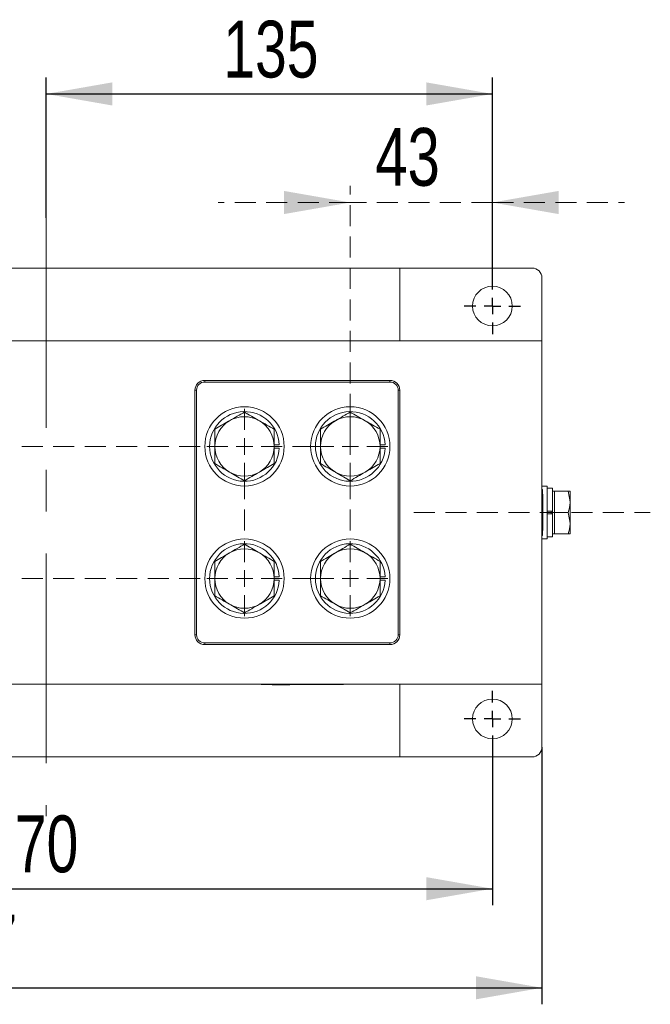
# Model space of a CAD drawing. Header units: millimetres. Extents: x 5 to 522, y 5 to 292.
# Tile 4 of 13: x 113 to 152, y 70 to 130. Entities that reach past the tile are written whole.
import ezdxf

# ---------------------------------------------------------------- set-up
doc = ezdxf.new("R2010")
doc.units = ezdxf.units.MM
doc.linetypes.add('CENTERX2', pattern=[20.32, 12.7, -2.54, 2.54, -2.54])
doc.linetypes.add('HIDDEN', pattern=[1.905, 1.27, -0.635])
doc.layers.add('1', color=7, linetype='Continuous')
doc.layers.add('2', color=7, linetype='HIDDEN', lineweight=15)
doc.styles.add('SLDTEXTSTYLE0', font='TXT', dxfattribs={"width": 0.75})
doc.dimstyles.new('SLDDIMSTYLE0', dxfattribs={"dimtxt": 3.439583, "dimasz": 4, "dimexe": 0, "dimexo": 0.0625, "dimgap": 0.859896, "dimtad": 1, "dimlfac": 5, "dimrnd": 1e-09, "dimzin": 12, "dimdsep": 46, "dimtxsty": 'SLDTEXTSTYLE0', "dimsah": 1, "dimcen": 0.09, "dimadec": 0, "dimazin": 3, "dimtfac": 1, "dimtofl": 0, "dimtmove": 0, "dimatfit": 3, "dimfxl": 1, "dimfrac": 2, "dimtolj": 1, "dimtzin": 12, "dimarcsym": 0})
doc.dimstyles.new('SLDDIMSTYLE4', dxfattribs={"dimtxt": 3.5, "dimasz": 4, "dimexe": 0, "dimexo": 0.0625, "dimgap": 0.875, "dimtad": 1, "dimlfac": 5, "dimrnd": 1e-09, "dimzin": 12, "dimdsep": 46, "dimtxsty": 'SLDTEXTSTYLE0', "dimsah": 1, "dimcen": 0.09, "dimadec": 0, "dimazin": 3, "dimtfac": 1, "dimtmove": 0, "dimatfit": 0, "dimfxl": 1, "dimfrac": 2, "dimtolj": 1, "dimtzin": 12, "dimarcsym": 0})

# ---------------------------------------------------------------- blocks, each defined once
blk = doc.blocks.new('_D_9')
at = {"layer": '1'}
for p, q in [((77.649, 85.572), (77.649, 70.002)), ((145.049, 85.572), (145.049, 70.002)), ((77.649, 71.002), (145.049, 71.002))]:
    blk.add_line(p, q, dxfattribs=at)
for points in [[(77.649, 71.002), (81.649, 70.302), (81.649, 71.702)], [(145.049, 71.002), (141.049, 71.702), (141.049, 70.302)]]:
    blk.add_solid(points, dxfattribs=at)
at = {"layer": '1', "insert": (107.537, 75.436), "char_height": 3.4396, "attachment_point": 1, "style": 'SLDTEXTSTYLE0'}
blk.add_mtext('337', dxfattribs=at)
blk = doc.blocks.new('_D_11')
at = {"layer": '1'}
for p, q in [((88.049, 85.572), (88.049, 76.002)), ((142.049, 85.572), (142.049, 76.002)), ((88.049, 77.002), (142.049, 77.002))]:
    blk.add_line(p, q, dxfattribs=at)
for points in [[(88.049, 77.002), (92.049, 76.302), (92.049, 77.702)], [(142.049, 77.002), (138.049, 77.702), (138.049, 76.302)]]:
    blk.add_solid(points, dxfattribs=at)
at = {"layer": '1', "insert": (111.237, 81.436), "char_height": 3.4396, "attachment_point": 1, "style": 'SLDTEXTSTYLE0'}
blk.add_mtext('270', dxfattribs=at)
blk = doc.blocks.new('_D_12')
at = {"layer": '1'}
for p, q in [((115.049, 117.625), (115.049, 126.126)), ((142.049, 113.992), (142.049, 126.126)), ((115.049, 125.126), (142.049, 125.126))]:
    blk.add_line(p, q, dxfattribs=at)
for points in [[(115.049, 125.126), (119.049, 124.426), (119.049, 125.826)], [(142.049, 125.126), (138.049, 125.826), (138.049, 124.426)]]:
    blk.add_solid(points, dxfattribs=at)
at = {"layer": '1', "insert": (125.769, 129.56), "char_height": 3.4396, "attachment_point": 1, "style": 'SLDTEXTSTYLE0'}
blk.add_mtext('135', dxfattribs=at)
blk = doc.blocks.new('_D_15')
at = {"layer": '2'}
for p, q in [((133.449, 103.792), (133.449, 119.552)), ((142.049, 113.992), (142.049, 119.552)), ((133.449, 118.552), (125.449, 118.552)), ((142.049, 118.552), (133.449, 118.552)), ((142.049, 118.552), (150.049, 118.552))]:
    blk.add_line(p, q, dxfattribs=at)
for points in [[(133.449, 118.552), (129.449, 119.252), (129.449, 117.852)], [(142.049, 118.552), (146.049, 117.852), (146.049, 119.252)]]:
    blk.add_solid(points, dxfattribs=at)
at = {"layer": '2', "insert": (134.964, 123.064), "char_height": 3.5, "attachment_point": 1, "style": 'SLDTEXTSTYLE0'}
blk.add_mtext('43', dxfattribs=at)
blk = doc.blocks.new('SW_CENTERMARKSYMBOL_2')
at = {"layer": '1', "color": 0}
for p, q in [((0, 1), (0, 1.7)), ((-1, 0), (-1.7, 0)), ((0, 0), (-0.5, 0)), ((0, 0), (0, 0.5)), ((0, 0), (0, -0.5)), ((0, 0), (0.5, 0)), ((1, 0), (1.7, 0)), ((0, -1), (0, -1.7))]:
    blk.add_line(p, q, dxfattribs=at)
blk = doc.blocks.new('SW_CENTERMARKSYMBOL_3')
at = {"layer": '1', "color": 0}
for p, q in [((0, 1), (0, 1.7)), ((-1, 0), (-1.7, 0)), ((0, 0), (-0.5, 0)), ((0, 0), (0, 0.5)), ((0, 0), (0, -0.5)), ((0, 0), (0.5, 0)), ((1, 0), (1.7, 0)), ((0, -1), (0, -1.7))]:
    blk.add_line(p, q, dxfattribs=at)
blk = doc.blocks.new('SW_CENTERMARKSYMBOL_9')
at = {"layer": '2', "color": 0}
for p, q in [((0, 1), (0, 2.3)), ((-1, 0), (-2.3, 0)), ((0, 0), (-0.5, 0)), ((0, 0), (0, 0.5)), ((0, 0), (0, -0.5)), ((0, 0), (0.5, 0)), ((1, 0), (2.3, 0)), ((0, -1), (0, -2.3))]:
    blk.add_line(p, q, dxfattribs=at)
blk = doc.blocks.new('SW_CENTERMARKSYMBOL_10')
at = {"layer": '2', "color": 0}
for p, q in [((0, 1), (0, 2.3)), ((-1, 0), (-2.3, 0)), ((0, 0), (-0.5, 0)), ((0, 0), (0, 0.5)), ((0, 0), (0, -0.5)), ((0, 0), (0.5, 0)), ((1, 0), (2.3, 0)), ((0, -1), (0, -2.3))]:
    blk.add_line(p, q, dxfattribs=at)
blk = doc.blocks.new('SW_CENTERMARKSYMBOL_11')
at = {"layer": '2', "color": 0}
for p, q in [((0, 1), (0, 2.3)), ((-1, 0), (-2.3, 0)), ((0, 0), (-0.5, 0)), ((0, 0), (0, 0.5)), ((0, 0), (0, -0.5)), ((0, 0), (0.5, 0)), ((1, 0), (2.3, 0)), ((0, -1), (0, -2.3))]:
    blk.add_line(p, q, dxfattribs=at)
blk = doc.blocks.new('SW_CENTERMARKSYMBOL_12')
at = {"layer": '2', "color": 0}
for p, q in [((0, 1), (0, 2.3)), ((-1, 0), (-2.3, 0)), ((0, 0), (-0.5, 0)), ((0, 0), (0, 0.5)), ((0, 0), (0, -0.5)), ((0, 0), (0.5, 0)), ((1, 0), (2.3, 0)), ((0, -1), (0, -2.3))]:
    blk.add_line(p, q, dxfattribs=at)
blk = doc.blocks.new('SW_CENTERMARKSYMBOL_13')
at = {"layer": '2', "color": 0}
for p, q in [((0, 1), (0, 2.3)), ((6.4, 1), (6.4, 2.3)), ((30.4, 1), (30.4, 2.3)), ((36.8, 1), (36.8, 2.3)), ((-1, 0), (-2.3, 0)), ((0, 0), (-0.5, 0)), ((0, 0), (0, 0.5)), ((0, 0), (0, -0.5)), ((0, 0), (0.5, 0)), ((1, 0), (5.4, 0)), ((6.4, 0), (5.9, 0)), ((6.4, 0), (6.4, 0.5)), ((6.4, 0), (6.4, -0.5)), ((6.4, 0), (6.9, 0)), ((7.4, 0), (29.4, 0)), ((30.4, 0), (29.9, 0)), ((30.4, 0), (30.4, 0.5)), ((30.4, 0), (30.4, -0.5)), ((30.4, 0), (30.9, 0)), ((31.4, 0), (35.8, 0)), ((36.8, 0), (36.3, 0)), ((36.8, 0), (36.8, 0.5)), ((36.8, 0), (36.8, -0.5)), ((36.8, 0), (37.3, 0)), ((37.8, 0), (39.1, 0)), ((0, -7), (0, -1)), ((6.4, -7), (6.4, -1)), ((30.4, -7), (30.4, -1)), ((36.8, -7), (36.8, -1)), ((0, -8), (0, -7.5)), ((6.4, -8), (6.4, -7.5)), ((30.4, -8), (30.4, -7.5)), ((36.8, -8), (36.8, -7.5)), ((-1, -8), (-2.3, -8)), ((0, -8), (-0.5, -8)), ((0, -8), (0, -8.5)), ((0, -8), (0.5, -8)), ((1, -8), (5.4, -8)), ((6.4, -8), (5.9, -8)), ((6.4, -8), (6.4, -8.5)), ((6.4, -8), (6.9, -8)), ((7.4, -8), (29.4, -8)), ((30.4, -8), (29.9, -8)), ((30.4, -8), (30.4, -8.5)), ((30.4, -8), (30.9, -8)), ((31.4, -8), (35.8, -8)), ((36.8, -8), (36.3, -8)), ((36.8, -8), (36.8, -8.5)), ((36.8, -8), (37.3, -8)), ((37.8, -8), (39.1, -8)), ((0, -9), (0, -10.3)), ((6.4, -9), (6.4, -10.3)), ((30.4, -9), (30.4, -10.3)), ((36.8, -9), (36.8, -10.3))]:
    blk.add_line(p, q, dxfattribs=at)

msp = doc.modelspace()

# ---------------------------------------------------------------- linework, layer by layer
at = {"color": 7, "linetype": 'Continuous', "lineweight": 15}
for p, q in [((93.6491, 114.5824), (136.4491, 114.5824)), ((144.4491, 114.5824), (136.4491, 114.5824)), ((136.4491, 114.5824), (136.4491, 110.1824)), ((145.0491, 110.1824), (145.0491, 113.9824)), ((85.0491, 110.1824), (145.0491, 110.1824)), ((145.0491, 110.1824), (145.0491, 89.3824)), ((124.6491, 107.7824), (124.6491, 107.6824)), ((124.6491, 107.7824), (135.8491, 107.7824)), ((135.8491, 107.6824), (124.6491, 107.6824)), ((135.8491, 107.6824), (135.8491, 107.7824)), ((124.0491, 92.3824), (124.0491, 107.1824)), ((124.0491, 107.1824), (124.1491, 107.1824)), ((124.1491, 107.1824), (124.1491, 92.3824)), ((136.3491, 107.1824), (136.4491, 107.1824)), ((136.3491, 92.3824), (136.3491, 107.1824)), ((136.4491, 107.1824), (136.4491, 92.3824)), ((128.8491, 103.8874), (129.1564, 103.8874)), ((135.2491, 103.8874), (135.5564, 103.8874)), ((129.1564, 103.6774), (128.8491, 103.6774)), ((135.5564, 103.6774), (135.2491, 103.6774)), ((145.3691, 101.3824), (145.0491, 101.3824)), ((145.3691, 101.3824), (145.3691, 99.7824)), ((145.0711, 101.1824), (145.0491, 101.1824)), ((145.0711, 101.1824), (145.0711, 98.3824)), ((145.0911, 100.8824), (145.0711, 100.8824)), ((145.0911, 99.9074), (145.0911, 100.8824)), ((145.6891, 101.2624), (145.3691, 101.2624)), ((145.6891, 101.2624), (145.6891, 99.8624)), ((145.8091, 101.0824), (145.6891, 101.0824)), ((145.8091, 100.4324), (145.8091, 101.0824)), ((145.8091, 101.0824), (146.6329, 101.0824)), ((146.6329, 101.0824), (146.7491, 100.4324)), ((146.7491, 101.0824), (146.7491, 100.4324)), ((145.8091, 99.7824), (145.8091, 100.4324)), ((146.7491, 99.1324), (146.7491, 100.4324)), ((145.0911, 99.9074), (145.0711, 99.9074)), ((145.0911, 99.6574), (145.0711, 99.6574)), ((145.0911, 99.6574), (145.0911, 99.9074)), ((145.0911, 98.6824), (145.0911, 99.6574)), ((145.6891, 99.8624), (145.3691, 99.8624)), ((145.3691, 99.7824), (145.3691, 98.1824)), ((145.3691, 99.7024), (145.6891, 99.7024)), ((145.6091, 99.7024), (145.6091, 99.8624)), ((145.6891, 99.7024), (145.6891, 99.8624)), ((145.6891, 99.7024), (145.6891, 98.3024)), ((145.8091, 99.7824), (146.6329, 99.7824)), ((145.8091, 99.1324), (145.8091, 99.7824)), ((146.6329, 99.7824), (146.7491, 99.1324)), ((145.8091, 98.4824), (145.8091, 99.1324)), ((146.7491, 98.4824), (146.7491, 99.1324)), ((145.0491, 98.3824), (145.0711, 98.3824)), ((145.0911, 98.6824), (145.0711, 98.6824)), ((145.6891, 98.4824), (145.8091, 98.4824)), ((145.8091, 98.4824), (146.6329, 98.4824)), ((145.0491, 98.1824), (145.3691, 98.1824)), ((145.3691, 98.3024), (145.6891, 98.3024)), ((129.1564, 95.8874), (128.8491, 95.8874)), ((128.8491, 95.6774), (129.1564, 95.6774)), ((135.5564, 95.8874), (135.2491, 95.8874)), ((135.2491, 95.6774), (135.5564, 95.6774)), ((124.0491, 92.3824), (124.1491, 92.3824)), ((124.6491, 91.8824), (135.8491, 91.8824)), ((124.6491, 91.7824), (124.6491, 91.8824)), ((135.8491, 91.8824), (135.8491, 91.7824)), ((136.3491, 92.3824), (136.4491, 92.3824)), ((135.8491, 91.7824), (124.6491, 91.7824)), ((85.0491, 89.3824), (145.0491, 89.3824)), ((128.0491, 89.3824), (128.0491, 89.3604)), ((133.0491, 89.3604), (128.0491, 89.3604)), ((128.7218, 89.3404), (128.7218, 89.3604)), ((128.7218, 89.3404), (129.7948, 89.3404)), ((129.7948, 89.3404), (129.7948, 89.3604)), ((130.4945, 89.3404), (130.4945, 89.3604)), ((130.7127, 89.3404), (130.7127, 89.3604)), ((130.7672, 89.3404), (130.7672, 89.3604)), ((131.6127, 89.3404), (131.6127, 89.3604)), ((132.4581, 89.3404), (132.4581, 89.3604)), ((132.4854, 89.3404), (132.4854, 89.3604)), ((133.0491, 89.3604), (133.0491, 89.3824)), ((136.4491, 89.3824), (136.4491, 84.9824)), ((145.0491, 85.5824), (145.0491, 89.3824)), ((136.4491, 84.9824), (93.6491, 84.9824)), ((136.4491, 84.9824), (144.4491, 84.9824))]:
    msp.add_line(p, q, dxfattribs=at)
for centre, radius in [((142.0491, 112.2824), 1.2), ((127.0491, 103.7824), 2.4), ((133.4491, 103.7824), 2.4), ((127.0491, 95.7824), 2.4), ((133.4491, 95.7824), 2.4), ((142.0491, 87.2824), 1.2)]:
    msp.add_circle(centre, radius, dxfattribs=at)
for centre, radius, start, end in [((144.4491, 113.9824), 0.6, 0, 90), ((124.6491, 107.1824), 0.6, 90, 180), ((124.6491, 107.1824), 0.5, 90, 180), ((135.8491, 107.1824), 0.6, 0, 90), ((135.8491, 107.1824), 0.5, 0, 90), ((127.0491, 103.7824), 2.11, 2.85239, 357.14761), ((127.0491, 103.7824), 1.8, 60, 120), ((133.4491, 103.7824), 2.11, 2.85239, 357.14761), ((133.4491, 103.7824), 1.8, 60, 120), ((127.0491, 103.7824), 1.8, 120, 180), ((127.0491, 103.7824), 1.8, 0, 60), ((133.4491, 103.7824), 1.8, 120, 180), ((133.4491, 103.7824), 1.8, 0, 60), ((127.0491, 103.7824), 1.8, 180, 240), ((127.0491, 103.7824), 1.8, 300, 0), ((133.4491, 103.7824), 1.8, 180, 240), ((133.4491, 103.7824), 1.8, 300, 0), ((127.0491, 103.7824), 1.8, 240, 300), ((133.4491, 103.7824), 1.8, 240, 300), ((127.0491, 95.7824), 2.11, 2.85239, 357.14761), ((133.4491, 95.7824), 2.11, 2.85239, 357.14761), ((127.0491, 95.7824), 1.8, 120, 180), ((127.0491, 95.7824), 1.8, 60, 120), ((127.0491, 95.7824), 1.8, 0, 60), ((133.4491, 95.7824), 1.8, 120, 180), ((133.4491, 95.7824), 1.8, 60, 120), ((133.4491, 95.7824), 1.8, 0, 60), ((127.0491, 95.7824), 1.8, 180, 240), ((127.0491, 95.7824), 1.8, 300, 0), ((133.4491, 95.7824), 1.8, 180, 240), ((133.4491, 95.7824), 1.8, 300, 0), ((127.0491, 95.7824), 1.8, 240, 300), ((133.4491, 95.7824), 1.8, 240, 300), ((124.6491, 92.3824), 0.6, 180, 270), ((124.6491, 92.3824), 0.5, 180, 270), ((135.8491, 92.3824), 0.5, 270, 360), ((135.8491, 92.3824), 0.6, 270, 360), ((144.4491, 85.5824), 0.6, 270, 0)]:
    msp.add_arc(centre, radius, start, end, dxfattribs=at)
for points, knots in [([(127.0491, 105.8609), (126.9029, 105.7765), (126.6079, 105.6062), (126.3029, 105.4301), (126.1491, 105.3413)], [0, 0, 0, 0, 0.4954578, 1, 1, 1, 1]), ([(127.9491, 105.3413), (127.9277, 105.3536), (127.7662, 105.4468), (127.4616, 105.6227), (127.1874, 105.781), (127.0491, 105.8609)], [0, 0, 0, 0, 0.0700897, 0.5307839, 1, 1, 1, 1]), ([(133.4491, 105.8609), (133.3029, 105.7765), (133.0079, 105.6062), (132.7029, 105.4301), (132.5491, 105.3413)], [0, 0, 0, 0, 0.49545806, 1, 1, 1, 1]), ([(134.3491, 105.3413), (134.3277, 105.3536), (134.1662, 105.4468), (133.8616, 105.6227), (133.5874, 105.781), (133.4491, 105.8609)], [0, 0, 0, 0, 0.07009086, 0.5307848, 1, 1, 1, 1]), ([(126.1491, 105.3413), (126.1277, 105.3289), (125.9662, 105.2357), (125.6616, 105.0598), (125.3874, 104.9015), (125.2491, 104.8216)], [0, 0, 0, 0, 0.0700902, 0.5307841, 1, 1, 1, 1]), ([(128.8491, 104.8216), (128.7029, 104.906), (128.4079, 105.0763), (128.1029, 105.2524), (127.9491, 105.3413)], [0, 0, 0, 0, 0.4954581, 1, 1, 1, 1]), ([(132.5491, 105.3413), (132.5277, 105.3289), (132.3662, 105.2357), (132.0616, 105.0598), (131.7874, 104.9015), (131.6491, 104.8216)], [0, 0, 0, 0, 0.0700896, 0.5307835, 1, 1, 1, 1]), ([(135.2491, 104.8216), (135.1029, 104.906), (134.8079, 105.0763), (134.5029, 105.2524), (134.3491, 105.3413)], [0, 0, 0, 0, 0.4954581, 1, 1, 1, 1]), ([(125.2491, 104.8216), (125.2491, 104.5543), (125.2491, 104.2115), (125.2491, 103.8599), (125.2491, 103.7824)], [0, 0, 0, 0, 0.77963591, 1, 1, 1, 1]), ([(128.8491, 103.7824), (128.8491, 103.8599), (128.8491, 104.2115), (128.8491, 104.5543), (128.8491, 104.8216)], [0, 0, 0, 0, 0.22036409, 1, 1, 1, 1]), ([(131.6491, 104.8216), (131.6491, 104.5543), (131.6491, 104.2115), (131.6491, 103.8599), (131.6491, 103.7824)], [0, 0, 0, 0, 0.77963591, 1, 1, 1, 1]), ([(135.2491, 103.7824), (135.2491, 103.8599), (135.2491, 104.2115), (135.2491, 104.5543), (135.2491, 104.8216)], [0, 0, 0, 0, 0.22036409, 1, 1, 1, 1]), ([(125.2491, 103.7824), (125.2491, 103.4997), (125.2491, 103.1479), (125.2491, 102.8096), (125.2491, 102.7432)], [0, 0, 0, 0, 0.8036471, 1, 1, 1, 1]), ([(128.8491, 102.7432), (128.8491, 102.8096), (128.8491, 103.1479), (128.8491, 103.4997), (128.8491, 103.7824)], [0, 0, 0, 0, 0.1963529, 1, 1, 1, 1]), ([(131.6491, 103.7824), (131.6491, 103.4997), (131.6491, 103.1479), (131.6491, 102.8096), (131.6491, 102.7432)], [0, 0, 0, 0, 0.8036471, 1, 1, 1, 1]), ([(135.2491, 102.7432), (135.2491, 102.8096), (135.2491, 103.1479), (135.2491, 103.4997), (135.2491, 103.7824)], [0, 0, 0, 0, 0.1963529, 1, 1, 1, 1]), ([(125.2491, 102.7432), (125.3952, 102.6588), (125.6902, 102.4885), (125.9952, 102.3124), (126.1491, 102.2236)], [0, 0, 0, 0, 0.495458, 1, 1, 1, 1]), ([(127.9491, 102.2236), (127.9704, 102.2359), (128.1319, 102.3291), (128.4365, 102.505), (128.7107, 102.6633), (128.8491, 102.7432)], [0, 0, 0, 0, 0.0700909, 0.5307848, 1, 1, 1, 1]), ([(131.6491, 102.7432), (131.7952, 102.6588), (132.0902, 102.4885), (132.3952, 102.3124), (132.5491, 102.2236)], [0, 0, 0, 0, 0.495458, 1, 1, 1, 1]), ([(134.3491, 102.2236), (134.3704, 102.2359), (134.5319, 102.3292), (134.8365, 102.505), (135.1107, 102.6633), (135.2491, 102.7432)], [0, 0, 0, 0, 0.07008972, 0.53078363, 1, 1, 1, 1]), ([(126.1491, 102.2236), (126.1704, 102.2112), (126.3319, 102.118), (126.6365, 101.9421), (126.9107, 101.7838), (127.0491, 101.7039)], [0, 0, 0, 0, 0.0700898, 0.5307846, 1, 1, 1, 1]), ([(127.0491, 101.7039), (127.1952, 101.7883), (127.4902, 101.9587), (127.7952, 102.1347), (127.9491, 102.2236)], [0, 0, 0, 0, 0.4954584, 1, 1, 1, 1]), ([(132.5491, 102.2236), (132.5704, 102.2112), (132.7319, 102.118), (133.0365, 101.9421), (133.3107, 101.7838), (133.4491, 101.7039)], [0, 0, 0, 0, 0.0700897, 0.5307848, 1, 1, 1, 1]), ([(133.4491, 101.7039), (133.5952, 101.7883), (133.8902, 101.9587), (134.1952, 102.1347), (134.3491, 102.2236)], [0, 0, 0, 0, 0.4954581, 1, 1, 1, 1]), ([(146.7491, 101.0824), (146.7477, 101.0824), (146.7419, 101.0824), (146.6799, 101.0824), (146.6329, 101.0824)], [0, 0, 0, 0, 0.2418513, 1, 1, 1, 1]), ([(146.7491, 100.4324), (146.7489, 100.417), (146.7473, 100.1975), (146.688, 99.9824), (146.6329, 99.7824)], [0, 0, 0, 0, 0.0702149, 1, 1, 1, 1]), ([(146.7491, 99.1324), (146.7489, 99.117), (146.7473, 98.8975), (146.688, 98.6824), (146.6329, 98.4824)], [0, 0, 0, 0, 0.0702146, 1, 1, 1, 1]), ([(146.6329, 98.4824), (146.6799, 98.4824), (146.7419, 98.4824), (146.7477, 98.4824), (146.7491, 98.4824)], [0, 0, 0, 0, 0.7581487, 1, 1, 1, 1]), ([(127.0491, 97.8609), (126.9029, 97.7765), (126.6079, 97.6062), (126.3029, 97.4301), (126.1491, 97.3413)], [0, 0, 0, 0, 0.4954578, 1, 1, 1, 1]), ([(127.9491, 97.3413), (127.9277, 97.3536), (127.7662, 97.4468), (127.4616, 97.6227), (127.1874, 97.781), (127.0491, 97.8609)], [0, 0, 0, 0, 0.0700898, 0.5307839, 1, 1, 1, 1]), ([(133.4491, 97.8609), (133.3029, 97.7765), (133.0079, 97.6062), (132.7029, 97.4301), (132.5491, 97.3413)], [0, 0, 0, 0, 0.4954581, 1, 1, 1, 1]), ([(134.3491, 97.3413), (134.3277, 97.3536), (134.1662, 97.4468), (133.8616, 97.6227), (133.5874, 97.781), (133.4491, 97.8609)], [0, 0, 0, 0, 0.0700909, 0.5307848, 1, 1, 1, 1]), ([(126.1491, 97.3413), (126.1277, 97.3289), (125.9662, 97.2357), (125.6616, 97.0598), (125.3874, 96.9015), (125.2491, 96.8216)], [0, 0, 0, 0, 0.07009033, 0.53078424, 1, 1, 1, 1]), ([(128.8491, 96.8216), (128.7029, 96.906), (128.4079, 97.0763), (128.1029, 97.2524), (127.9491, 97.3413)], [0, 0, 0, 0, 0.495458, 1, 1, 1, 1]), ([(132.5491, 97.3413), (132.5277, 97.3289), (132.3662, 97.2357), (132.0616, 97.0598), (131.7874, 96.9015), (131.6491, 96.8216)], [0, 0, 0, 0, 0.07008972, 0.53078363, 1, 1, 1, 1]), ([(135.2491, 96.8216), (135.1029, 96.906), (134.8079, 97.0763), (134.5029, 97.2524), (134.3491, 97.3413)], [0, 0, 0, 0, 0.495458, 1, 1, 1, 1]), ([(125.2491, 96.8216), (125.2491, 96.7552), (125.2491, 96.4169), (125.2491, 96.0651), (125.2491, 95.7824)], [0, 0, 0, 0, 0.1963529, 1, 1, 1, 1]), ([(128.8491, 95.7824), (128.8491, 96.0651), (128.8491, 96.4169), (128.8491, 96.7552), (128.8491, 96.8216)], [0, 0, 0, 0, 0.8036471, 1, 1, 1, 1]), ([(131.6491, 96.8216), (131.6491, 96.7552), (131.6491, 96.4169), (131.6491, 96.0651), (131.6491, 95.7824)], [0, 0, 0, 0, 0.1963529, 1, 1, 1, 1]), ([(135.2491, 95.7824), (135.2491, 96.0651), (135.2491, 96.4169), (135.2491, 96.7552), (135.2491, 96.8216)], [0, 0, 0, 0, 0.8036471, 1, 1, 1, 1]), ([(125.2491, 95.7824), (125.2491, 95.7049), (125.2491, 95.3533), (125.2491, 95.0105), (125.2491, 94.7432)], [0, 0, 0, 0, 0.22036409, 1, 1, 1, 1]), ([(128.8491, 94.7432), (128.8491, 95.0105), (128.8491, 95.3533), (128.8491, 95.7049), (128.8491, 95.7824)], [0, 0, 0, 0, 0.77963591, 1, 1, 1, 1]), ([(131.6491, 95.7824), (131.6491, 95.7049), (131.6491, 95.3533), (131.6491, 95.0105), (131.6491, 94.7432)], [0, 0, 0, 0, 0.22036409, 1, 1, 1, 1]), ([(135.2491, 94.7432), (135.2491, 95.0105), (135.2491, 95.3533), (135.2491, 95.7049), (135.2491, 95.7824)], [0, 0, 0, 0, 0.77963591, 1, 1, 1, 1]), ([(125.2491, 94.7432), (125.3952, 94.6588), (125.6902, 94.4885), (125.9952, 94.3124), (126.1491, 94.2236)], [0, 0, 0, 0, 0.4954581, 1, 1, 1, 1]), ([(126.1491, 94.2236), (126.1704, 94.2112), (126.3319, 94.118), (126.6365, 93.9421), (126.9107, 93.7838), (127.0491, 93.7039)], [0, 0, 0, 0, 0.0700897, 0.5307845, 1, 1, 1, 1]), ([(127.0491, 93.7039), (127.1952, 93.7883), (127.4902, 93.9587), (127.7952, 94.1347), (127.9491, 94.2236)], [0, 0, 0, 0, 0.49545836, 1, 1, 1, 1]), ([(127.9491, 94.2236), (127.9704, 94.2359), (128.1319, 94.3291), (128.4365, 94.505), (128.7107, 94.6633), (128.8491, 94.7432)], [0, 0, 0, 0, 0.07009085, 0.53078471, 1, 1, 1, 1]), ([(131.6491, 94.7432), (131.7952, 94.6588), (132.0902, 94.4885), (132.3952, 94.3124), (132.5491, 94.2236)], [0, 0, 0, 0, 0.4954581, 1, 1, 1, 1]), ([(132.5491, 94.2236), (132.5704, 94.2112), (132.7319, 94.118), (133.0365, 93.9421), (133.3107, 93.7838), (133.4491, 93.7039)], [0, 0, 0, 0, 0.0700896, 0.5307848, 1, 1, 1, 1]), ([(133.4491, 93.7039), (133.5952, 93.7883), (133.8902, 93.9587), (134.1952, 94.1347), (134.3491, 94.2236)], [0, 0, 0, 0, 0.49545806, 1, 1, 1, 1]), ([(134.3491, 94.2236), (134.3704, 94.2359), (134.5319, 94.3292), (134.8365, 94.505), (135.1107, 94.6633), (135.2491, 94.7432)], [0, 0, 0, 0, 0.0700896, 0.5307835, 1, 1, 1, 1])]:
    msp.add_open_spline(points, degree=3, knots=knots, dxfattribs=at)
at = {"layer": '1', "linetype": 'CENTERX2', "lineweight": 0}
msp.add_line((115.0491, 117.6151), (115.0491, 81.3861), dxfattribs=at)
at = {"layer": '2'}
msp.add_line((137.3031, 99.7824), (151.6021, 99.7824), dxfattribs=at)

# ---------------------------------------------------------------- block references
at = {"layer": '1'}
for name, p in [('SW_CENTERMARKSYMBOL_2', (142.0491, 112.2824)), ('SW_CENTERMARKSYMBOL_3', (142.0491, 87.2824))]:
    msp.add_blockref(name, p, dxfattribs=at)
at = {"layer": '2'}
for name, p in [('SW_CENTERMARKSYMBOL_13', (96.6491, 103.7824)), ('SW_CENTERMARKSYMBOL_9', (127.0491, 103.7824)), ('SW_CENTERMARKSYMBOL_10', (133.4491, 103.7824)), ('SW_CENTERMARKSYMBOL_12', (127.0491, 95.7824)), ('SW_CENTERMARKSYMBOL_11', (133.4491, 95.7824))]:
    msp.add_blockref(name, p, dxfattribs=at)

# ---------------------------------------------------------------- dimensions: what is measured, and where the dimension line sits
at = {"layer": '1'}
for base, p1, p2, picture, middle in [((142.0491, 125.1265), (115.0491, 117.6151), (142.0491, 113.9824), '_D_12', (129.5811, 125.1265)), ((145.0491, 71.0024), (77.6491, 85.5824), (145.0491, 85.5824), '_D_9', (111.3491, 71.0024)), ((142.0491, 77.0024), (88.0491, 85.5824), (142.0491, 85.5824), '_D_11', (115.0491, 77.0024))]:
    dim = msp.add_linear_dim(base=base, p1=p1, p2=p2, dimstyle='SLDDIMSTYLE0', dxfattribs=at)
    dim.commit()
    dim.dimension.update_dxf_attribs({"geometry": picture, "text_midpoint": middle, "dimtype": 160})
at = {"layer": '2'}
dim = msp.add_linear_dim(base=(133.4491, 118.552), p1=(142.0491, 113.9824), p2=(133.4491, 103.7824), dimstyle='SLDDIMSTYLE4', dxfattribs=at)
dim.commit()
dim.dimension.update_dxf_attribs({"geometry": '_D_15', "text_midpoint": (137.5498, 118.552), "dimtype": 160})

doc.saveas('drawing.dxf')
